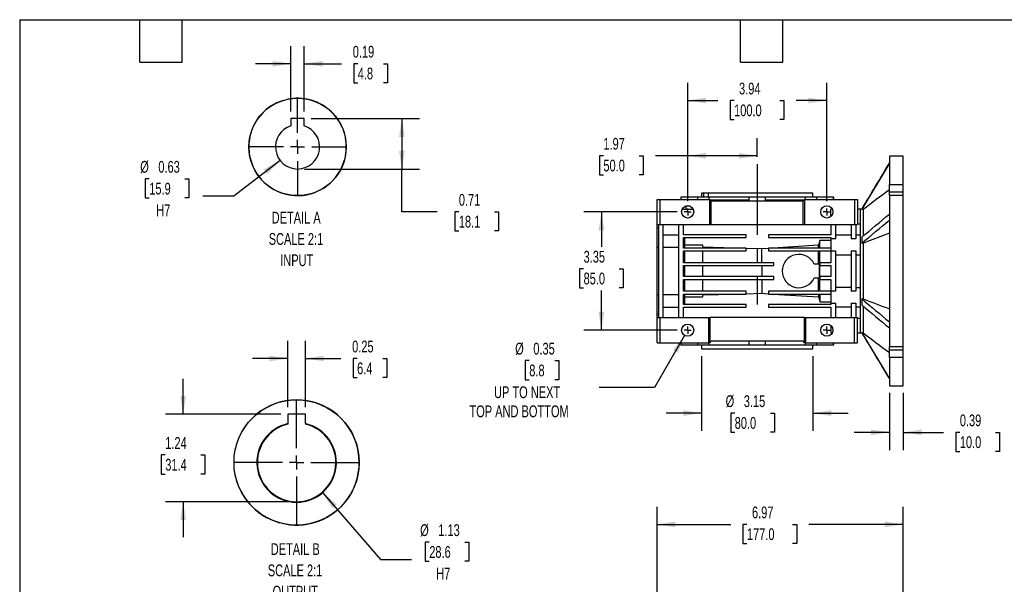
# Model space of a CAD drawing. Header units: inches. Extents: x 1 to 43, y 1 to 33.
# Tile 3 of 7: x 1 to 28.9, y 17 to 33. Entities that reach past the tile are written whole.
import ezdxf

# ---------------------------------------------------------------- set-up
doc = ezdxf.new("R2010")
doc.units = ezdxf.units.IN
doc.header["$LTSCALE"] = 4
doc.header["$MEASUREMENT"] = 0
doc.linetypes.add('CENTERX2', pattern=[0.8, 0.5, -0.1, 0.1, -0.1])
doc.layers.add('CENTER', color=40, linetype='CENTERX2')
doc.layers.add('SLD-DEFPOINTS', color=7, linetype='Continuous')
doc.layers.add('DIMENSIONS', color=140, linetype='Continuous', lineweight=25)
doc.layers.add('TEXT', color=140, linetype='Continuous', lineweight=25)
doc.styles.add('SLDTEXTSTYLE0', font='TXT', dxfattribs={"width": 0.7})
doc.dimstyles.new('SLDDIMSTYLE1', dxfattribs={"dimtxt": 0.339844, "dimasz": 0.52, "dimexe": 0, "dimexo": 0.0625, "dimgap": 0.084961, "dimtad": 0, "dimtih": 1, "dimtoh": 1, "dimrnd": 1e-09, "dimdsep": 46, "dimtxsty": 'SLDTEXTSTYLE0', "dimsah": 1, "dimcen": 0.09, "dimadec": 0, "dimazin": 2, "dimtfac": 1, "dimtmove": 0, "dimatfit": 0, "dimfxl": 0, "dimfrac": 2, "dimtolj": 1, "dimtzin": 12, "dimarcsym": 0})
doc.dimstyles.new('SLDDIMSTYLE10', dxfattribs={"dimtxt": 0.339844, "dimasz": 0.52, "dimexe": 0, "dimexo": 0.0625, "dimgap": 0.084961, "dimtad": 0, "dimtih": 1, "dimtoh": 1, "dimlfac": 0.5, "dimrnd": 1e-09, "dimdsep": 46, "dimtxsty": 'SLDTEXTSTYLE0', "dimsah": 1, "dimcen": 0.09, "dimadec": 0, "dimazin": 2, "dimtfac": 1, "dimtofl": 0, "dimtmove": 0, "dimatfit": 3, "dimfxl": 0, "dimfrac": 2, "dimtolj": 1, "dimtzin": 12, "dimarcsym": 0})
doc.dimstyles.new('SLDDIMSTYLE11', dxfattribs={"dimtxt": 0.339844, "dimasz": 0.52, "dimexe": 0, "dimexo": 0.0625, "dimgap": 0.084961, "dimtad": 0, "dimtih": 1, "dimtoh": 1, "dimlfac": 0.5, "dimrnd": 1e-09, "dimdsep": 46, "dimtxsty": 'SLDTEXTSTYLE0', "dimsah": 1, "dimcen": 0, "dimadec": 0, "dimazin": 2, "dimtfac": 1, "dimtofl": 0, "dimtmove": 0, "dimatfit": 3, "dimfxl": 0, "dimfrac": 2, "dimtolj": 1, "dimtzin": 12, "dimarcsym": 0})
doc.dimstyles.new('SLDDIMSTYLE12', dxfattribs={"dimtxt": 0.339844, "dimasz": 0.52, "dimexe": 0, "dimexo": 0.0625, "dimgap": 0.084961, "dimtad": 0, "dimtih": 1, "dimtoh": 1, "dimlfac": 0.5, "dimrnd": 1e-09, "dimzin": 12, "dimdsep": 46, "dimtxsty": 'SLDTEXTSTYLE0', "dimsah": 1, "dimcen": 0.09, "dimadec": 0, "dimazin": 3, "dimtfac": 1, "dimtmove": 0, "dimatfit": 0, "dimfxl": 0, "dimfrac": 2, "dimtolj": 1, "dimtzin": 12, "dimarcsym": 0})
doc.dimstyles.new('SLDDIMSTYLE13', dxfattribs={"dimtxt": 0.339844, "dimasz": 0.52, "dimexe": 0, "dimexo": 0.0625, "dimgap": 0.084961, "dimtad": 0, "dimtih": 1, "dimtoh": 1, "dimlfac": 0.5, "dimrnd": 1e-09, "dimzin": 12, "dimdsep": 46, "dimtxsty": 'SLDTEXTSTYLE0', "dimsah": 1, "dimcen": 0, "dimadec": 0, "dimazin": 3, "dimtfac": 1, "dimtofl": 0, "dimtmove": 0, "dimatfit": 3, "dimfxl": 0, "dimfrac": 2, "dimtolj": 1, "dimtzin": 12, "dimarcsym": 0})
doc.dimstyles.new('SLDDIMSTYLE3', dxfattribs={"dimtxt": 0.339844, "dimasz": 0.52, "dimexe": 0, "dimexo": 0.0625, "dimgap": 0.084961, "dimtad": 0, "dimtih": 1, "dimtoh": 1, "dimrnd": 1e-09, "dimzin": 12, "dimdsep": 46, "dimtxsty": 'SLDTEXTSTYLE0', "dimsah": 1, "dimcen": 0.09, "dimadec": 0, "dimazin": 3, "dimtfac": 1, "dimtofl": 0, "dimtmove": 0, "dimatfit": 3, "dimfxl": 0, "dimfrac": 2, "dimtolj": 1, "dimtzin": 12, "dimarcsym": 0})
doc.dimstyles.new('SLDDIMSTYLE4', dxfattribs={"dimtxt": 0.339844, "dimasz": 0.52, "dimexe": 0, "dimexo": 0.0625, "dimgap": 0.084961, "dimtad": 0, "dimtih": 1, "dimtoh": 1, "dimrnd": 1e-09, "dimzin": 12, "dimdsep": 46, "dimtxsty": 'SLDTEXTSTYLE0', "dimsah": 1, "dimcen": 0.09, "dimadec": 0, "dimazin": 3, "dimtfac": 1, "dimtmove": 0, "dimatfit": 0, "dimfxl": 0, "dimfrac": 2, "dimtolj": 1, "dimtzin": 12, "dimarcsym": 0})
doc.dimstyles.new('SLDDIMSTYLE8', dxfattribs={"dimtxt": 0.339844, "dimasz": 0.52, "dimexe": 0, "dimexo": 0.0625, "dimgap": 0.084961, "dimtad": 0, "dimtih": 1, "dimtoh": 1, "dimrnd": 1e-09, "dimdsep": 46, "dimtxsty": 'SLDTEXTSTYLE0', "dimsah": 1, "dimcen": 0, "dimadec": 0, "dimazin": 2, "dimtfac": 1, "dimtofl": 0, "dimtmove": 0, "dimatfit": 3, "dimfxl": 0, "dimfrac": 2, "dimtolj": 1, "dimtzin": 12, "dimarcsym": 0})
doc.dimstyles.new('SLDDIMSTYLE9', dxfattribs={"dimtxt": 0.339844, "dimasz": 0.52, "dimexe": 0, "dimexo": 0.0625, "dimgap": 0.084961, "dimtad": 0, "dimtih": 1, "dimtoh": 1, "dimlfac": 0.5, "dimrnd": 1e-09, "dimdsep": 46, "dimtxsty": 'SLDTEXTSTYLE0', "dimsah": 1, "dimcen": 0.09, "dimadec": 0, "dimazin": 2, "dimtfac": 1, "dimtmove": 0, "dimatfit": 0, "dimfxl": 0, "dimfrac": 2, "dimtolj": 1, "dimtzin": 12, "dimarcsym": 0})

# ---------------------------------------------------------------- blocks, each defined once
blk = doc.blocks.new('_D_4')
at = {"layer": 'DIMENSIONS'}
for p, q in [((19.037, 14.376), (19.037, 19.225)), ((26.006, 16.168), (26.006, 19.225)), ((19.037, 18.725), (21.122, 18.725)), ((21.582, 18.725), (21.468, 18.725)), ((21.468, 18.725), (21.468, 18.184)), ((22.875, 18.725), (22.989, 18.725)), ((22.989, 18.725), (22.989, 18.184)), ((26.006, 18.725), (23.335, 18.725)), ((21.468, 18.184), (21.582, 18.184)), ((22.989, 18.184), (22.875, 18.184))]:
    blk.add_line(p, q, dxfattribs=at)
for points in [[(19.037, 18.725), (19.557, 18.645), (19.557, 18.805)], [(26.006, 18.725), (25.486, 18.805), (25.486, 18.645)]]:
    blk.add_solid(points, dxfattribs=at)
at = {"layer": 'DIMENSIONS', "char_height": 0.3333, "attachment_point": 1, "style": 'SLDTEXTSTYLE0'}
for s, insert in [('6.97', (21.724, 19.23)), ('177.0', (21.582, 18.614))]:
    blk.add_mtext(s, dxfattribs=dict(at, insert=insert))
blk = doc.blocks.new('_D_14')
at = {"layer": 'DIMENSIONS'}
for p, q in [((19.904, 27.864), (19.904, 29.652)), ((21.872, 29.118), (21.872, 29.652)), ((17.519, 29.152), (17.405, 29.152)), ((17.405, 29.152), (17.405, 28.611)), ((18.529, 29.152), (18.643, 29.152)), ((18.643, 29.152), (18.643, 28.611)), ((19.904, 29.152), (18.99, 29.152)), ((21.872, 29.152), (19.904, 29.152)), ((17.405, 28.611), (17.519, 28.611)), ((18.643, 28.611), (18.529, 28.611))]:
    blk.add_line(p, q, dxfattribs=at)
for points in [[(19.904, 29.152), (20.424, 29.072), (20.424, 29.232)], [(21.872, 29.152), (21.352, 29.232), (21.352, 29.072)]]:
    blk.add_solid(points, dxfattribs=at)
at = {"layer": 'DIMENSIONS', "char_height": 0.3333, "attachment_point": 1, "style": 'SLDTEXTSTYLE0'}
for s, insert in [('1.97', (17.519, 29.657)), ('50.0', (17.519, 29.041))]:
    blk.add_mtext(s, dxfattribs=dict(at, insert=insert))
blk = doc.blocks.new('_D_15')
at = {"layer": 'DIMENSIONS'}
for p, q in [((19.904, 27.864), (19.904, 31.214)), ((23.841, 27.864), (23.841, 31.214)), ((19.904, 30.714), (20.756, 30.714)), ((21.217, 30.714), (21.103, 30.714)), ((21.103, 30.714), (21.103, 30.174)), ((22.509, 30.714), (22.623, 30.714)), ((22.623, 30.714), (22.623, 30.174)), ((23.841, 30.714), (22.97, 30.714)), ((21.103, 30.174), (21.217, 30.174)), ((22.623, 30.174), (22.509, 30.174))]:
    blk.add_line(p, q, dxfattribs=at)
for points in [[(19.904, 30.714), (20.424, 30.634), (20.424, 30.794)], [(23.841, 30.714), (23.321, 30.794), (23.321, 30.634)]]:
    blk.add_solid(points, dxfattribs=at)
at = {"layer": 'DIMENSIONS', "char_height": 0.3333, "attachment_point": 1, "style": 'SLDTEXTSTYLE0'}
for s, insert in [('3.94', (21.358, 31.219)), ('100.0', (21.217, 30.603))]:
    blk.add_mtext(s, dxfattribs=dict(at, insert=insert))
blk = doc.blocks.new('_D_16')
at = {"layer": 'DIMENSIONS'}
for p, q in [((20.297, 23.486), (20.297, 21.371)), ((23.447, 23.486), (23.447, 21.371)), ((20.297, 21.871), (19.297, 21.871)), ((21.235, 21.871), (21.121, 21.871)), ((21.121, 21.871), (21.121, 21.331)), ((22.245, 21.871), (22.359, 21.871)), ((22.359, 21.871), (22.359, 21.331)), ((23.447, 21.871), (24.447, 21.871)), ((21.121, 21.331), (21.235, 21.331)), ((22.359, 21.331), (22.245, 21.331))]:
    blk.add_line(p, q, dxfattribs=at)
for points in [[(20.297, 21.871), (19.777, 21.951), (19.777, 21.791)], [(23.447, 21.871), (23.967, 21.791), (23.967, 21.951)]]:
    blk.add_solid(points, dxfattribs=at)
at = {"layer": 'DIMENSIONS', "char_height": 0.3333, "attachment_point": 1, "style": 'SLDTEXTSTYLE0'}
for s, insert in [('%%c', (20.978, 22.377)), ('3.15', (21.492, 22.377)), ('80.0', (21.235, 21.761))]:
    blk.add_mtext(s, dxfattribs=dict(at, insert=insert))
blk = doc.blocks.new('_D_17')
at = {"layer": 'DIMENSIONS'}
for p, q in [((19.817, 24.068), (18.965, 22.593)), ((15.421, 23.356), (15.307, 23.356)), ((15.307, 23.356), (15.307, 22.816)), ((16.148, 23.356), (16.262, 23.356)), ((16.262, 23.356), (16.262, 22.816)), ((15.307, 22.816), (15.421, 22.816)), ((16.262, 22.816), (16.148, 22.816)), ((18.965, 22.593), (17.396, 22.593))]:
    blk.add_line(p, q, dxfattribs=at)
blk.add_solid([(19.817, 24.068), (19.488, 23.658), (19.626, 23.578)], dxfattribs=at)
at = {"layer": 'DIMENSIONS', "attachment_point": 1, "style": 'SLDTEXTSTYLE0'}
for s, insert, char_height in [('%%c', (15.023, 23.862), 0.3333), ('0.35', (15.536, 23.862), 0.3333), ('8.8', (15.421, 23.246), 0.3333), ('UP TO NEXT', (14.424, 22.63), 0.3333), ('TOP AND BOTTOM', (13.729, 22.089), 0.33333)]:
    blk.add_mtext(s, dxfattribs=dict(at, insert=insert, char_height=char_height))
blk = doc.blocks.new('_D_18')
at = {"layer": 'DIMENSIONS'}
for p, q in [((19.604, 27.564), (16.963, 27.564)), ((17.463, 27.564), (17.463, 26.572)), ((16.958, 25.956), (16.843, 25.956)), ((16.843, 25.956), (16.843, 25.416)), ((17.967, 25.956), (18.082, 25.956)), ((18.082, 25.956), (18.082, 25.416)), ((16.843, 25.416), (16.958, 25.416)), ((18.082, 25.416), (17.967, 25.416)), ((17.463, 24.218), (17.463, 25.34)), ((19.604, 24.218), (16.963, 24.218))]:
    blk.add_line(p, q, dxfattribs=at)
for points in [[(17.463, 27.564), (17.383, 27.044), (17.543, 27.044)], [(17.463, 24.218), (17.543, 24.738), (17.383, 24.738)]]:
    blk.add_solid(points, dxfattribs=at)
at = {"layer": 'DIMENSIONS', "char_height": 0.3333, "attachment_point": 1, "style": 'SLDTEXTSTYLE0'}
for s, insert in [('3.35', (16.958, 26.462)), ('85.0', (16.958, 25.846))]:
    blk.add_mtext(s, dxfattribs=dict(at, insert=insert))
blk = doc.blocks.new('_D_19')
at = {"layer": 'DIMENSIONS'}
for p, q in [((25.612, 22.443), (25.612, 20.828)), ((26.006, 22.443), (26.006, 20.828)), ((25.612, 21.328), (24.612, 21.328)), ((26.006, 21.328), (27.145, 21.328)), ((27.606, 21.328), (27.492, 21.328)), ((27.492, 21.328), (27.492, 20.788)), ((28.616, 21.328), (28.73, 21.328)), ((28.73, 21.328), (28.73, 20.788)), ((27.492, 20.788), (27.606, 20.788)), ((28.73, 20.788), (28.616, 20.788))]:
    blk.add_line(p, q, dxfattribs=at)
for points in [[(25.612, 21.328), (25.092, 21.408), (25.092, 21.248)], [(26.006, 21.328), (26.526, 21.248), (26.526, 21.408)]]:
    blk.add_solid(points, dxfattribs=at)
at = {"layer": 'DIMENSIONS', "char_height": 0.3333, "attachment_point": 1, "style": 'SLDTEXTSTYLE0'}
for s, insert in [('0.39', (27.606, 21.834)), ('10.0', (27.606, 21.217))]:
    blk.add_mtext(s, dxfattribs=dict(at, insert=insert))
blk = doc.blocks.new('SW_CENTERMARKSYMBOL_30')
at = {"layer": 'CENTER', "color": 0}
for q in [(-0.1, 0), (0, 0.1), (0, -0.1), (0.1, 0)]:
    blk.add_line((0, 0), q, dxfattribs=at)
blk = doc.blocks.new('SW_CENTERMARKSYMBOL_31')
at = {"layer": 'CENTER', "color": 0}
for q in [(-0.1, 0), (0, 0.1), (0, -0.1), (0.1, 0)]:
    blk.add_line((0, 0), q, dxfattribs=at)
blk = doc.blocks.new('SW_CENTERMARKSYMBOL_32')
at = {"layer": 'CENTER', "color": 0}
for q in [(-0.1, 0), (0, 0.1), (0, -0.1), (0.1, 0)]:
    blk.add_line((0, 0), q, dxfattribs=at)
blk = doc.blocks.new('SW_CENTERMARKSYMBOL_33')
at = {"layer": 'CENTER', "color": 0}
for q in [(-0.1, 0), (0, 0.1), (0, -0.1), (0.1, 0)]:
    blk.add_line((0, 0), q, dxfattribs=at)
blk = doc.blocks.new('_D_23')
at = {"layer": 'DIMENSIONS'}
for p, q in [((8.676, 30.405), (8.676, 32.255)), ((9.051, 30.405), (9.051, 32.255)), ((8.676, 31.755), (7.676, 31.755)), ((9.051, 31.755), (10.106, 31.755)), ((10.567, 31.755), (10.453, 31.755)), ((10.453, 31.755), (10.453, 31.215)), ((11.294, 31.755), (11.408, 31.755)), ((11.408, 31.755), (11.408, 31.215)), ((10.453, 31.215), (10.567, 31.215)), ((11.408, 31.215), (11.294, 31.215))]:
    blk.add_line(p, q, dxfattribs=at)
for points in [[(8.676, 31.755), (8.156, 31.835), (8.156, 31.675)], [(9.051, 31.755), (9.571, 31.675), (9.571, 31.835)]]:
    blk.add_solid(points, dxfattribs=at)
at = {"layer": 'DIMENSIONS', "char_height": 0.3333, "attachment_point": 1, "style": 'SLDTEXTSTYLE0'}
for s, insert in [('0.19', (10.426, 32.261)), ('4.8', (10.567, 31.644))]:
    blk.add_mtext(s, dxfattribs=dict(at, insert=insert))
blk = doc.blocks.new('_D_24')
at = {"layer": 'DIMENSIONS'}
for p, q in [((9.251, 30.205), (12.316, 30.205)), ((11.816, 30.205), (11.816, 28.777)), ((9.063, 28.777), (12.316, 28.777)), ((11.816, 27.565), (11.816, 28.777)), ((12.816, 27.565), (11.816, 27.565)), ((13.428, 27.565), (13.314, 27.565)), ((13.314, 27.565), (13.314, 27.025)), ((14.438, 27.565), (14.552, 27.565)), ((14.552, 27.565), (14.552, 27.025)), ((13.314, 27.025), (13.428, 27.025)), ((14.552, 27.025), (14.438, 27.025))]:
    blk.add_line(p, q, dxfattribs=at)
for points in [[(11.816, 30.205), (11.736, 29.685), (11.896, 29.685)], [(11.816, 28.777), (11.896, 29.297), (11.736, 29.297)]]:
    blk.add_solid(points, dxfattribs=at)
at = {"layer": 'DIMENSIONS', "char_height": 0.3333, "attachment_point": 1, "style": 'SLDTEXTSTYLE0'}
for s, insert in [('0.71', (13.428, 28.071)), ('18.1', (13.428, 27.455))]:
    blk.add_mtext(s, dxfattribs=dict(at, insert=insert))
blk = doc.blocks.new('_D_25')
at = {"layer": 'DIMENSIONS'}
for p, q in [((8.369, 29.02), (7.059, 28.006)), ((4.667, 28.5), (4.553, 28.5)), ((4.553, 28.5), (4.553, 27.959)), ((5.677, 28.5), (5.791, 28.5)), ((5.791, 28.5), (5.791, 27.959)), ((4.553, 27.959), (4.667, 27.959)), ((5.791, 27.959), (5.677, 27.959)), ((7.059, 28.006), (6.184, 28.006))]:
    blk.add_line(p, q, dxfattribs=at)
blk.add_solid([(8.369, 29.02), (7.909, 28.765), (8.007, 28.638)], dxfattribs=at)
at = {"layer": 'DIMENSIONS', "char_height": 0.3333, "attachment_point": 1, "style": 'SLDTEXTSTYLE0'}
for s, insert in [('%%c', (4.411, 29.005)), ('0.63', (4.924, 29.005)), ('15.9', (4.667, 28.389)), ('H7', (4.864, 27.773))]:
    blk.add_mtext(s, dxfattribs=dict(at, insert=insert))
blk = doc.blocks.new('SW_NOTE_0_6')
at = {"layer": 'TEXT', "color": 0, "char_height": 0.3333, "attachment_point": 2, "style": 'SLDTEXTSTYLE0'}
for s, insert in [('DETAIL A', (1.01, 0.43)), ('SCALE 2:1', (1.004, -0.172)), ('INPUT', (1.026, -0.774))]:
    blk.add_mtext(s, dxfattribs=dict(at, insert=insert))
blk = doc.blocks.new('SW_CENTERMARKSYMBOL_49')
at = {"layer": 'CENTER', "color": 0}
for p, q in [((0, 0.4), (0, 1.378)), ((-0.4, 0), (-1.378, 0)), ((0, 0), (-0.2, 0)), ((0, 0), (0, 0.2)), ((0, 0), (0, -0.2)), ((0, 0), (0.2, 0)), ((0.4, 0), (1.378, 0)), ((0, -0.4), (0, -1.378))]:
    blk.add_line(p, q, dxfattribs=at)
blk = doc.blocks.new('_D_26')
at = {"layer": 'DIMENSIONS'}
for p, q in [((8.587, 22.041), (8.587, 23.917)), ((9.087, 22.041), (9.087, 23.917)), ((8.587, 23.417), (7.587, 23.417)), ((9.087, 23.417), (10.089, 23.417)), ((10.549, 23.417), (10.435, 23.417)), ((10.435, 23.417), (10.435, 22.877)), ((11.276, 23.417), (11.39, 23.417)), ((11.39, 23.417), (11.39, 22.877)), ((10.435, 22.877), (10.549, 22.877)), ((11.39, 22.877), (11.276, 22.877))]:
    blk.add_line(p, q, dxfattribs=at)
for points in [[(8.587, 23.417), (8.067, 23.497), (8.067, 23.337)], [(9.087, 23.417), (9.607, 23.337), (9.607, 23.497)]]:
    blk.add_solid(points, dxfattribs=at)
at = {"layer": 'DIMENSIONS', "char_height": 0.3333, "attachment_point": 1, "style": 'SLDTEXTSTYLE0'}
for s, insert in [('0.25', (10.408, 23.923)), ('6.4', (10.549, 23.306))]:
    blk.add_mtext(s, dxfattribs=dict(at, insert=insert))
blk = doc.blocks.new('_D_27')
at = {"layer": 'DIMENSIONS'}
for p, q in [((5.625, 21.841), (5.625, 22.841)), ((8.387, 21.841), (5.125, 21.841)), ((5.12, 20.689), (5.006, 20.689)), ((5.006, 20.689), (5.006, 20.149)), ((6.13, 20.689), (6.244, 20.689)), ((6.244, 20.689), (6.244, 20.149)), ((5.006, 20.149), (5.12, 20.149)), ((6.244, 20.149), (6.13, 20.149)), ((8.637, 19.367), (5.125, 19.367)), ((5.625, 19.367), (5.625, 18.367))]:
    blk.add_line(p, q, dxfattribs=at)
for points in [[(5.625, 21.841), (5.705, 22.361), (5.545, 22.361)], [(5.625, 19.367), (5.545, 18.847), (5.705, 18.847)]]:
    blk.add_solid(points, dxfattribs=at)
at = {"layer": 'DIMENSIONS', "char_height": 0.3333, "attachment_point": 1, "style": 'SLDTEXTSTYLE0'}
for s, insert in [('1.24', (5.12, 21.195)), ('31.4', (5.12, 20.579))]:
    blk.add_mtext(s, dxfattribs=dict(at, insert=insert))
blk = doc.blocks.new('_D_28')
at = {"layer": 'DIMENSIONS'}
for p, q in [((9.572, 19.626), (11.209, 17.729)), ((12.591, 18.222), (12.476, 18.222)), ((12.476, 18.222), (12.476, 17.682)), ((13.6, 18.222), (13.715, 18.222)), ((13.715, 18.222), (13.715, 17.682)), ((11.209, 17.729), (12.084, 17.729)), ((12.476, 17.682), (12.591, 17.682)), ((13.715, 17.682), (13.6, 17.682))]:
    blk.add_line(p, q, dxfattribs=at)
blk.add_solid([(9.572, 19.626), (9.851, 19.18), (9.973, 19.284)], dxfattribs=at)
at = {"layer": 'DIMENSIONS', "char_height": 0.3333, "attachment_point": 1, "style": 'SLDTEXTSTYLE0'}
for s, insert in [('%%c', (12.334, 18.728)), ('1.13', (12.847, 18.728)), ('28.6', (12.591, 18.112)), ('H7', (12.787, 17.496))]:
    blk.add_mtext(s, dxfattribs=dict(at, insert=insert))
blk = doc.blocks.new('SW_NOTE_0_7')
at = {"layer": 'TEXT', "color": 0, "char_height": 0.3333, "attachment_point": 2, "style": 'SLDTEXTSTYLE0'}
for s, insert in [('DETAIL B', (1.01, 0.43)), ('SCALE 2:1', (1.005, -0.172)), ('OUTPUT', (1.01, -0.774))]:
    blk.add_mtext(s, dxfattribs=dict(at, insert=insert))
blk = doc.blocks.new('SW_CENTERMARKSYMBOL_50')
at = {"layer": 'CENTER', "color": 0}
for p, q in [((0, 0.4), (0, 1.772)), ((-0.4, 0), (-1.772, 0)), ((0, 0), (-0.2, 0)), ((0, 0), (0, 0.2)), ((0, 0), (0, -0.2)), ((0, 0), (0.2, 0)), ((0.4, 0), (1.772, 0)), ((0, -0.4), (0, -1.772))]:
    blk.add_line(p, q, dxfattribs=at)

msp = doc.modelspace()

# ---------------------------------------------------------------- linework, layer by layer
for p, q in [((9.051, 30.205), (8.676, 30.205)), ((8.676, 30.205), (8.676, 29.998)), ((9.051, 29.998), (9.051, 30.205)), ((10.132, 29.939), (10.185, 29.79)), ((10.185, 29.79), (10.221, 29.637)), ((10.221, 29.167), (10.185, 29.014)), ((26.006, 29.139), (25.612, 29.139)), ((25.612, 29.139), (25.612, 28.336)), ((26.006, 28.336), (26.006, 29.139)), ((25.612, 28.942), (24.832, 27.643)), ((25.612, 28.336), (26.006, 28.336)), ((25.612, 28.121), (25.612, 28.336)), ((26.006, 28.121), (26.006, 28.336)), ((19.037, 27.21), (19.037, 27.918)), ((19.037, 27.918), (19.116, 27.918)), ((19.116, 27.918), (19.116, 27.21)), ((19.116, 27.918), (20.533, 27.918)), ((19.707, 27.977), (19.707, 27.918)), ((19.718, 27.977), (19.707, 27.977)), ((19.718, 27.918), (19.718, 27.977)), ((20.193, 27.977), (19.718, 27.977)), ((20.193, 27.918), (20.193, 27.977)), ((20.517, 27.977), (20.193, 27.977)), ((20.297, 28.096), (20.297, 27.977)), ((20.362, 28.096), (20.297, 28.096)), ((20.362, 27.977), (20.362, 28.096)), ((20.488, 28.096), (20.362, 28.096)), ((20.488, 28.096), (20.488, 27.977)), ((23.447, 28.096), (20.488, 28.096)), ((20.517, 27.918), (20.517, 27.977)), ((21.636, 27.977), (20.517, 27.977)), ((20.533, 27.21), (20.533, 27.918)), ((20.573, 27.879), (20.533, 27.918)), ((21.636, 27.899), (20.553, 27.899)), ((20.573, 27.21), (20.573, 27.879)), ((20.573, 27.879), (23.171, 27.879)), ((21.636, 27.977), (21.636, 27.899)), ((22.108, 27.977), (21.636, 27.977)), ((22.108, 27.899), (22.108, 27.977)), ((23.227, 27.977), (22.108, 27.977)), ((23.191, 27.899), (22.108, 27.899)), ((23.171, 27.879), (23.211, 27.918)), ((23.171, 27.21), (23.171, 27.879)), ((23.211, 27.918), (23.211, 27.21)), ((23.211, 27.918), (24.628, 27.918)), ((23.227, 27.977), (23.227, 27.918)), ((23.561, 27.977), (23.227, 27.977)), ((23.447, 27.977), (23.447, 28.096)), ((23.561, 27.918), (23.561, 27.977)), ((24.024, 27.977), (23.561, 27.977)), ((24.024, 27.977), (24.024, 27.918)), ((24.037, 27.977), (24.024, 27.977)), ((24.037, 27.918), (24.037, 27.977)), ((24.628, 27.918), (24.628, 27.21)), ((24.628, 27.918), (24.707, 27.918)), ((24.707, 27.918), (24.707, 27.21)), ((26.006, 28.121), (25.612, 28.121)), ((25.612, 28.029), (25.612, 28.121)), ((26.006, 28.029), (25.612, 28.029)), ((25.612, 28.029), (25.612, 23.752)), ((26.006, 28.029), (26.006, 28.121)), ((26.006, 23.752), (26.006, 28.029)), ((19.75, 27.643), (20.057, 27.643)), ((19.853, 27.722), (19.853, 27.643)), ((19.975, 27.722), (19.853, 27.722)), ((23.994, 27.643), (23.959, 27.643)), ((23.959, 27.438), (23.959, 27.643)), ((24.785, 27.643), (24.707, 27.643)), ((24.832, 27.643), (24.785, 27.643)), ((24.785, 27.643), (24.785, 24.139)), ((24.832, 27.643), (24.832, 27.64)), ((24.832, 27.64), (24.87, 27.64)), ((24.87, 27.64), (24.87, 26.883)), ((19.037, 27.21), (19.077, 27.21)), ((19.037, 27.099), (19.037, 27.21)), ((19.077, 27.099), (19.037, 27.099)), ((19.037, 26.562), (19.037, 27.099)), ((19.077, 27.21), (19.116, 27.21)), ((19.077, 27.21), (19.077, 24.572)), ((19.116, 27.21), (20.533, 27.21)), ((19.215, 24.572), (19.215, 27.21)), ((19.648, 27.21), (19.648, 24.572)), ((19.785, 26.914), (19.785, 27.21)), ((20.533, 27.21), (20.573, 27.21)), ((20.573, 27.21), (23.171, 27.21)), ((23.171, 27.21), (23.211, 27.21)), ((23.211, 27.21), (24.628, 27.21)), ((23.959, 27.21), (23.959, 26.914)), ((24.096, 26.798), (24.096, 27.21)), ((24.529, 27.21), (24.529, 26.798)), ((24.628, 27.21), (24.667, 27.21)), ((24.667, 27.21), (24.707, 27.21)), ((24.667, 27.21), (24.667, 26.798)), ((24.707, 27.228), (24.785, 27.228)), ((19.648, 26.908), (19.215, 26.908)), ((21.557, 26.914), (19.785, 26.914)), ((19.785, 26.836), (21.557, 26.836)), ((19.785, 26.54), (19.785, 26.836)), ((19.825, 26.562), (19.825, 26.836)), ((21.557, 26.836), (21.557, 26.914)), ((22.187, 26.914), (22.187, 26.836)), ((23.959, 26.914), (22.187, 26.914)), ((22.187, 26.836), (23.959, 26.836)), ((23.644, 26.759), (23.606, 26.619)), ((23.959, 26.759), (23.644, 26.759)), ((23.644, 26.54), (23.644, 26.759)), ((23.959, 26.836), (23.959, 26.798)), ((24.096, 26.798), (23.959, 26.798)), ((23.959, 26.798), (23.959, 26.46)), ((24.529, 26.905), (24.096, 26.905)), ((24.667, 26.798), (24.529, 26.798)), ((24.785, 26.905), (24.667, 26.905)), ((24.832, 26.851), (24.832, 26.68)), ((25.612, 26.96), (24.87, 26.68)), ((19.037, 26.562), (19.077, 26.562)), ((19.037, 25.22), (19.037, 26.562)), ((19.215, 26.562), (19.648, 26.562)), ((19.825, 26.562), (19.785, 26.562)), ((21.557, 26.54), (19.785, 26.54)), ((20.337, 26.619), (19.825, 26.619)), ((19.825, 26.54), (19.825, 26.562)), ((20.337, 26.54), (20.337, 26.619)), ((21.216, 26.54), (20.337, 26.563)), ((21.557, 26.462), (21.557, 26.54)), ((22, 26.521), (21.557, 26.532)), ((22.187, 26.532), (22, 26.521)), ((22, 26.127), (22, 26.521)), ((22.187, 26.54), (22.187, 26.462)), ((23.959, 26.54), (22.187, 26.54)), ((23.606, 26.619), (22.324, 26.54)), ((23.606, 26.54), (23.606, 26.619)), ((24.832, 26.68), (24.87, 26.68)), ((24.87, 26.68), (24.87, 25.102)), ((19.785, 26.462), (21.557, 26.462)), ((19.785, 26.127), (19.785, 26.462)), ((19.825, 26.127), (19.825, 26.462)), ((20.337, 26.127), (20.337, 26.462)), ((22.187, 26.462), (23.959, 26.462)), ((23.606, 26.088), (23.606, 26.462)), ((23.644, 26.127), (23.644, 26.462)), ((23.959, 26.46), (24.096, 26.46)), ((23.959, 26.46), (23.959, 26.127)), ((24.096, 25.322), (24.096, 26.46)), ((24.096, 26.353), (24.529, 26.353)), ((24.529, 26.46), (24.667, 26.46)), ((24.529, 26.46), (24.529, 25.322)), ((24.667, 26.46), (24.667, 25.322)), ((24.667, 26.353), (24.785, 26.353)), ((22.344, 26.127), (19.785, 26.127)), ((19.785, 26.048), (22.344, 26.048)), ((19.785, 25.733), (19.785, 26.048)), ((19.825, 25.733), (19.825, 26.048)), ((20.337, 25.733), (20.337, 26.048)), ((22, 26.048), (22, 25.733)), ((22.344, 26.048), (22.344, 26.127)), ((23.628, 26.088), (23.483, 26.088)), ((23.644, 26.127), (23.644, 26.048)), ((23.959, 26.127), (23.644, 26.127)), ((23.644, 26.048), (23.959, 26.048)), ((23.644, 25.733), (23.644, 26.048)), ((23.959, 26.048), (23.959, 25.733)), ((22.344, 25.733), (19.785, 25.733)), ((19.785, 25.655), (22.344, 25.655)), ((19.785, 25.32), (19.785, 25.655)), ((19.825, 25.32), (19.825, 25.655)), ((20.337, 25.32), (20.337, 25.655)), ((22, 25.655), (22, 25.261)), ((22.344, 25.655), (22.344, 25.733)), ((23.483, 25.694), (23.628, 25.694)), ((23.606, 25.32), (23.606, 25.694)), ((23.644, 25.733), (23.644, 25.655)), ((23.959, 25.733), (23.644, 25.733)), ((23.644, 25.655), (23.959, 25.655)), ((23.644, 25.32), (23.644, 25.655)), ((23.959, 25.655), (23.959, 25.322)), ((24.529, 25.428), (24.096, 25.428)), ((24.667, 25.428), (24.785, 25.428)), ((19.037, 25.22), (19.077, 25.22)), ((19.037, 24.683), (19.037, 25.22)), ((19.648, 25.22), (19.215, 25.22)), ((21.557, 25.32), (19.785, 25.32)), ((19.785, 25.241), (21.557, 25.241)), ((19.785, 24.946), (19.785, 25.241)), ((19.785, 25.22), (19.825, 25.22)), ((19.825, 25.22), (19.825, 25.241)), ((19.825, 24.946), (19.825, 25.22)), ((19.825, 25.163), (20.337, 25.163)), ((20.337, 25.219), (21.216, 25.241)), ((20.337, 25.163), (20.337, 25.241)), ((21.557, 25.241), (21.557, 25.32)), ((21.557, 25.25), (22, 25.261)), ((22, 25.261), (22.187, 25.25)), ((22.187, 25.32), (22.187, 25.241)), ((23.959, 25.32), (22.187, 25.32)), ((22.187, 25.241), (23.959, 25.241)), ((22.324, 25.241), (23.606, 25.163)), ((23.606, 25.241), (23.606, 25.163)), ((23.644, 25.241), (23.644, 25.023)), ((24.096, 25.322), (23.959, 25.322)), ((23.959, 25.322), (23.959, 24.983)), ((24.667, 25.322), (24.529, 25.322)), ((24.832, 25.102), (24.832, 24.931)), ((24.87, 25.102), (24.832, 25.102)), ((19.215, 24.873), (19.648, 24.873)), ((21.557, 24.946), (19.785, 24.946)), ((19.785, 24.867), (21.557, 24.867)), ((19.785, 24.572), (19.785, 24.867)), ((21.557, 24.867), (21.557, 24.946)), ((23.959, 24.946), (22.187, 24.946)), ((22.187, 24.946), (22.187, 24.867)), ((22.187, 24.867), (23.959, 24.867)), ((23.644, 25.023), (23.959, 25.023)), ((23.959, 24.983), (24.096, 24.983)), ((23.959, 24.983), (23.959, 24.946)), ((23.959, 24.867), (23.959, 24.572)), ((24.096, 24.572), (24.096, 24.983)), ((24.096, 24.877), (24.529, 24.877)), ((24.529, 24.983), (24.667, 24.983)), ((24.529, 24.983), (24.529, 24.572)), ((24.667, 24.983), (24.667, 24.572)), ((24.667, 24.877), (24.785, 24.877)), ((24.87, 24.898), (24.87, 24.142)), ((19.037, 24.683), (19.077, 24.683)), ((19.037, 24.572), (19.037, 24.683)), ((19.037, 24.572), (19.077, 24.572)), ((19.037, 23.863), (19.037, 24.572)), ((19.077, 24.572), (19.116, 24.572)), ((19.116, 24.572), (19.116, 23.863)), ((19.116, 24.572), (20.494, 24.572)), ((20.494, 24.572), (20.494, 23.863)), ((20.494, 24.572), (20.533, 24.572)), ((20.533, 24.572), (20.533, 23.863)), ((23.211, 24.572), (20.533, 24.572)), ((23.211, 23.863), (23.211, 24.572)), ((23.211, 24.572), (23.25, 24.572)), ((23.25, 23.863), (23.25, 24.572)), ((23.25, 24.572), (24.628, 24.572)), ((24.628, 23.863), (24.628, 24.572)), ((24.628, 24.572), (24.667, 24.572)), ((24.667, 24.572), (24.707, 24.572)), ((24.707, 23.863), (24.707, 24.572)), ((24.707, 24.554), (24.785, 24.554)), ((23.959, 24.344), (23.959, 24.142)), ((23.959, 24.142), (23.996, 24.142)), ((24.707, 24.139), (24.785, 24.139)), ((24.785, 24.139), (24.832, 24.139)), ((24.87, 24.142), (24.832, 24.142)), ((24.832, 24.142), (24.832, 24.139)), ((24.832, 24.139), (25.612, 22.84)), ((19.037, 23.863), (19.116, 23.863)), ((19.116, 23.863), (20.494, 23.863)), ((19.707, 23.863), (19.707, 23.804)), ((19.707, 23.804), (19.72, 23.804)), ((19.72, 23.804), (19.72, 23.863)), ((19.72, 23.804), (20.183, 23.804)), ((20.183, 23.863), (20.183, 23.804)), ((20.183, 23.804), (20.517, 23.804)), ((20.297, 23.804), (20.297, 23.686)), ((20.297, 23.686), (21.872, 23.686)), ((20.533, 23.863), (20.494, 23.863)), ((20.517, 23.804), (20.517, 23.863)), ((20.517, 23.804), (21.636, 23.804)), ((20.533, 23.863), (20.573, 23.903)), ((23.171, 23.903), (20.573, 23.903)), ((21.636, 23.903), (21.636, 23.804)), ((21.636, 23.804), (22.108, 23.804)), ((21.872, 23.686), (23.447, 23.686)), ((22.108, 23.804), (22.108, 23.903)), ((22.108, 23.804), (23.227, 23.804)), ((23.211, 23.863), (23.171, 23.903)), ((23.25, 23.863), (23.211, 23.863)), ((23.227, 23.863), (23.227, 23.804)), ((23.227, 23.804), (23.561, 23.804)), ((23.25, 23.863), (24.628, 23.863)), ((23.447, 23.686), (23.447, 23.804)), ((23.561, 23.804), (23.561, 23.863)), ((23.561, 23.804), (24.024, 23.804)), ((24.024, 23.863), (24.024, 23.804)), ((24.024, 23.804), (24.037, 23.804)), ((24.037, 23.804), (24.037, 23.863)), ((24.628, 23.863), (24.707, 23.863)), ((25.612, 23.752), (26.006, 23.752)), ((25.612, 23.661), (25.612, 23.752)), ((26.006, 23.661), (26.006, 23.752)), ((25.612, 23.661), (26.006, 23.661)), ((25.612, 23.446), (25.612, 23.661)), ((26.006, 23.446), (25.612, 23.446)), ((25.612, 23.446), (25.612, 22.643)), ((26.006, 23.446), (26.006, 23.661)), ((26.006, 22.643), (26.006, 23.446)), ((25.612, 22.643), (26.006, 22.643)), ((8.587, 21.841), (8.587, 21.574)), ((9.087, 21.841), (8.587, 21.841)), ((9.087, 21.574), (9.087, 21.841)), ((8.587, 21.574), (8.587, 21.56)), ((9.087, 21.574), (9.087, 21.56)), ((7.101, 20.828), (7.144, 21)), ((7.066, 20.477), (7.074, 20.654)), ((7.074, 20.654), (7.101, 20.828)), ((7.074, 20.301), (7.066, 20.477)), ((7.101, 20.126), (7.074, 20.301)), ((7.144, 19.955), (7.101, 20.126)), ((7.205, 19.789), (7.144, 19.955)), ((8.53, 18.733), (8.357, 18.772))]:
    msp.add_line(p, q)
at = {"flags": 128}
for points in [[(8.291, 30.656), (8.437, 30.713), (8.589, 30.753)], [(7.281, 21.325), (7.373, 21.475), (7.48, 21.616)], [(7.144, 21), (7.205, 21.165), (7.281, 21.325)]]:
    msp.add_lwpolyline(points, dxfattribs=at)
for centre in [(19.904, 27.564), (23.841, 27.564), (19.904, 24.218), (23.841, 24.218)]:
    msp.add_circle(centre, 0.173)
for centre, radius, start, end in [((8.863, 29.402), 1.378, 114.5455, 180), ((8.863, 29.402), 1.378, 75.2728, 101.4544), ((8.863, 29.402), 1.378, 22.9091, 75.2726), ((8.863, 29.402), 0.625, 107.4557, 72.5443), ((8.863, 29.402), 1.378, 350.1818, 9.8182), ((8.863, 29.402), 1.378, 180, 199.6363), ((8.863, 29.402), 1.378, 199.6364, 343.6363), ((23.053, 25.891), 0.472, 24.6243, 335.3757), ((8.837, 20.477), 1.772, 60, 140), ((8.837, 20.477), 1.772, 340, 60), ((8.837, 20.477), 1.125, 102.8396, 77.1604), ((8.837, 20.477), 1.111, 103.0071, 76.9929), ((8.837, 20.477), 1.772, 202.8572, 219.9999), ((8.837, 20.477), 1.772, 322.8572, 340), ((8.837, 20.477), 1.772, 220.0001, 254.2857), ((8.837, 20.477), 1.772, 260.0001, 322.8571)]:
    msp.add_arc(centre, radius, start, end)
for points in [[(24.832, 27.64), (25.092, 28.074), (25.352, 28.507), (25.612, 28.94)], [(24.87, 27.64), (25.117, 27.827), (25.365, 28.013), (25.612, 28.2)], [(24.832, 26.851), (25.092, 27.067), (25.352, 27.284), (25.612, 27.501)], [(24.832, 26.68), (25.092, 26.897), (25.352, 27.114), (25.612, 27.33)], [(23.628, 26.088), (23.624, 25.956), (23.624, 25.825), (23.628, 25.694)], [(23.606, 25.163), (23.618, 25.116), (23.631, 25.07), (23.644, 25.023)], [(24.832, 25.102), (25.092, 24.885), (25.352, 24.668), (25.612, 24.451)], [(24.87, 25.102), (25.117, 25.008), (25.365, 24.915), (25.612, 24.822)], [(24.832, 24.931), (25.092, 24.714), (25.352, 24.498), (25.612, 24.281)], [(24.832, 24.142), (25.092, 23.708), (25.352, 23.275), (25.612, 22.841)], [(24.87, 24.142), (25.117, 23.955), (25.365, 23.768), (25.612, 23.582)]]:
    msp.add_open_spline(points, degree=3)
at = {"layer": 'CENTER'}
msp.add_line((21.872, 28.918), (21.872, 24.94), dxfattribs=at)
at = {"layer": 'SLD-DEFPOINTS'}
for centre, radius in [((8.863, 29.402), 1.378), ((8.837, 20.477), 1.772)]:
    msp.add_circle(centre, radius, dxfattribs=at)
at = {"layer": 'TEXT'}
for p, q in [((1, 33), (43, 33)), ((1, 33), (1, 1)), ((4.4, 31.8), (4.4, 33)), ((5.6, 31.8), (5.6, 33)), ((21.4, 31.8), (21.4, 33)), ((22.6, 31.8), (22.6, 33)), ((4.4, 31.8), (5.6, 31.8)), ((21.4, 31.8), (22.6, 31.8))]:
    msp.add_line(p, q, dxfattribs=at)

# ---------------------------------------------------------------- block references
at = {"layer": 'CENTER'}
for name, p in [('SW_CENTERMARKSYMBOL_49', (8.863, 29.402)), ('SW_CENTERMARKSYMBOL_33', (19.904, 27.564)), ('SW_CENTERMARKSYMBOL_32', (23.841, 27.564)), ('SW_CENTERMARKSYMBOL_30', (19.904, 24.218)), ('SW_CENTERMARKSYMBOL_31', (23.841, 24.218)), ('SW_CENTERMARKSYMBOL_50', (8.837, 20.477))]:
    msp.add_blockref(name, p, dxfattribs=at)
at = {"layer": 'TEXT'}
for name, p in [('SW_NOTE_0_6', (7.815, 27.137)), ('SW_NOTE_0_7', (7.788, 17.763))]:
    msp.add_blockref(name, p, dxfattribs=at)

# ---------------------------------------------------------------- dimensions: what is measured, and where the dimension line sits
at = {"layer": 'DIMENSIONS'}
for base, p1, p2, dimstyle, picture, middle in [((8.676, 31.755), (9.051, 30.205), (8.676, 30.205), 'SLDDIMSTYLE9', '_D_23', (10.93, 31.755)), ((23.841, 30.714), (19.904, 27.664), (23.841, 27.664), 'SLDDIMSTYLE3', '_D_15', (21.863, 30.714)), ((21.872, 29.152), (19.904, 27.664), (21.872, 28.918), 'SLDDIMSTYLE3', '_D_14', (18.024, 29.152)), ((8.587, 23.417), (9.087, 21.841), (8.587, 21.841), 'SLDDIMSTYLE9', '_D_26', (10.913, 23.417)), ((26.006, 21.328), (25.612, 22.643), (26.006, 22.643), 'SLDDIMSTYLE1', '_D_19', (28.111, 21.328)), ((26.006, 18.725), (19.037, 14.176), (26.006, 15.968), 'SLDDIMSTYLE3', '_D_4', (22.228, 18.725))]:
    dim = msp.add_linear_dim(base=base, p1=p1, p2=p2, dimstyle=dimstyle, dxfattribs=at)
    dim.commit()
    dim.dimension.update_dxf_attribs({"geometry": picture, "text_midpoint": middle, "dimtype": 160})
for base, p1, p2, dimstyle, picture, middle in [((11.816, 28.777), (9.051, 30.205), (8.863, 28.777), 'SLDDIMSTYLE10', '_D_24', (11.816, 27.565)), ((17.463, 27.564), (19.804, 24.218), (19.804, 27.564), 'SLDDIMSTYLE3', '_D_18', (17.463, 25.956)), ((5.625, 19.367), (8.587, 21.841), (8.837, 19.367), 'SLDDIMSTYLE12', '_D_27', (5.625, 20.689))]:
    dim = msp.add_linear_dim(base=base, p1=p1, p2=p2, angle=90, dimstyle=dimstyle, dxfattribs=at)
    dim.commit()
    dim.dimension.update_dxf_attribs({"geometry": picture, "text_midpoint": middle, "dimtype": 160})
for p1, p2, text, dimstyle, picture, middle in [((9.357381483, 29.784733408), (8.368796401, 29.019750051), '<>\\PH7', 'SLDDIMSTYLE11', '_D_25', (5.172340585, 28.229539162)), ((19.99, 24.367), (19.817, 24.068), '<>\\PUP TO NEXT\\PTOP AND BOTTOM', 'SLDDIMSTYLE8', '_D_17', (15.785, 22.816)), ((8.102, 21.329), (9.572, 19.626), '<>\\PH7', 'SLDDIMSTYLE13', '_D_28', (13.096, 17.952))]:
    dim = msp.add_diameter_dim_2p(p1=p1, p2=p2, text=text, dimstyle=dimstyle, dxfattribs=at)
    dim.commit()
    dim.dimension.update_dxf_attribs({"geometry": picture, "text_midpoint": middle, "dimtype": 163})
dim = msp.add_linear_dim(base=(20.297, 21.871), p1=(23.447, 23.686), p2=(20.297, 23.686), text='%%c<>', dimstyle='SLDDIMSTYLE4', dxfattribs=at)
dim.commit()
dim.dimension.update_dxf_attribs({"geometry": '_D_16', "text_midpoint": (21.74, 21.871), "dimtype": 160})

doc.saveas('drawing.dxf')
